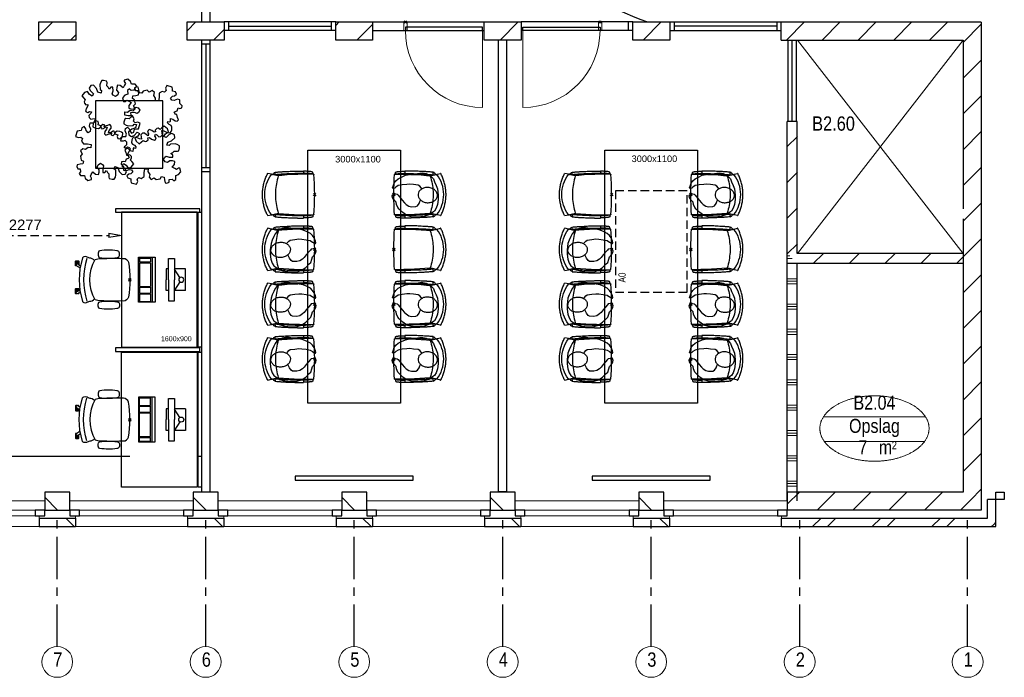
# Model space of a CAD drawing. Header units: millimetres. Extents: x -75976 to 232306, y 42824 to 140527.
# Tile 30 of 199: x 79657 to 91327, y 79062 to 86862. Entities that reach past the tile are written whole.
import ezdxf
from ezdxf.enums import TextEntityAlignment as Align

# ---------------------------------------------------------------- set-up
doc = ezdxf.new("R2010")
doc.units = ezdxf.units.MM
doc.header["$LTSCALE"] = 400
doc.header["$PDMODE"] = 3
doc.header["$PDSIZE"] = 15
for name, pattern in [('CENTER', [2, 1.25, -0.25, 0.25, -0.25]), ('HIDDEN', [0.375, 0.25, -0.125]), ('STYLE_21', [0.138889, 0.069444, -0.069444])]:
    doc.linetypes.add(name, pattern=pattern)
for name, color, linetype in [('-gd', 2, 'Continuous'), ('-ve', 2, 'HIDDEN'), ('co2-1-n-1-0-8_ip0', 7, 'Continuous'), ('inlay', 6, 'Continuous'), ('inr', 4, 'Continuous'), ('plant', 114, 'Continuous'), ('plat', 5, 'Continuous'), ('sona-s008_ip0', 7, 'Continuous'), ('stramien', 1, 'CENTER'), ('symbol', 1, 'Continuous'), ('timmerwerk-ve', 8, 'HIDDEN')]:
    doc.layers.add(name, color=color, linetype=linetype)
for name, color, linetype, lineweight in [('Buitenkozijnen', 140, 'Continuous', 15), ('Interieur-deur', 43, 'Continuous', 9), ('Interieur-scheidingswand-vertikaal', 5, 'Continuous', 25), ('Interieur-systeemwand glas', 140, 'STYLE_21', 15), ('mat-baksteen', 5, 'Continuous', 25), ('mat-kalkzandsteen', 5, 'Continuous', 25), ('mat-scheidingswand-vertikaal', 5, 'Continuous', 25), ('None', 7, 'Continuous', 9), ('Ruimtenummers', 5, 'Continuous', 25)]:
    doc.layers.add(name, color=color, linetype=linetype, lineweight=lineweight)
doc.styles.add('Arial', font='arial.ttf', dxfattribs={"height": 176.388889})
doc.styles.add('Arial Narrow', font='ARIALN.TTF', dxfattribs={"height": 222.25})
doc.styles.get("Standard").update_dxf_attribs({"font": 'arial.ttf'})
doc.dimstyles.new('CAL-N1-050-25', dxfattribs={"dimscale": 50, "dimtxt": 2.5, "dimasz": 3, "dimexe": 1.5, "dimexo": 0, "dimgap": 0.3, "dimtad": 0, "dimdec": 4, "dimrnd": 1, "dimdsep": 46, "dimtxsty": 'Standard', "dimblk": 'CLOSED', "dimcen": 0, "dimdle": 1.25, "dimclrt": 249, "dimadec": 0, "dimazin": 0, "dimtfac": 0.9, "dimtdec": 4, "dimtix": 1, "dimtmove": 0, "dimatfit": 3, "dimldrblk": 'CLOSED', "dimfxl": 1, "dimtvp": 1, "dimtolj": 1, "dimtzin": 0, "dimarcsym": 0})

# ---------------------------------------------------------------- blocks, each defined once
blk = doc.blocks.new('*X24')
at = {"layer": 'None', "lineweight": 9}
for p, q in [((-21137, -2070), (-21107, -2070)), ((-21137, -2100), (-21077, -2100)), ((-21137, -2340), (-21017, -2340)), ((-21137, -2370), (-21017, -2370)), ((-21137, -2400), (-21017, -2400)), ((-21137, -2640), (-21017, -2640)), ((-21137, -2670), (-21017, -2670)), ((-21137, -2700), (-21017, -2700)), ((-21137, -2940), (-21017, -2940)), ((-21137, -2970), (-21017, -2970)), ((-21137, -3000), (-21017, -3000)), ((-21137, -3240), (-21017, -3240)), ((-21137, -3270), (-21017, -3270)), ((-21137, -3300), (-21017, -3300)), ((-21137, -3540), (-21017, -3540)), ((-21137, -3570), (-21017, -3570)), ((-21137, -3600), (-21017, -3600)), ((-21137, -3840), (-21017, -3840)), ((-21137, -3870), (-21017, -3870)), ((-21137, -3900), (-21017, -3900)), ((-21137, -4140), (-21017, -4140)), ((-21137, -4170), (-21017, -4170)), ((-21137, -4200), (-21017, -4200)), ((-21137, -4440), (-21017, -4440)), ((-21137, -4470), (-21017, -4470)), ((-21137, -4500), (-21017, -4500)), ((-21137, -4740), (-21017, -4740)), ((-21137, -4770), (-21017, -4770)), ((-21137, -4800), (-21017, -4800))]:
    blk.add_line(p, q, dxfattribs=at)
blk = doc.blocks.new('*X25')
at = {"layer": 'None', "lineweight": 9}
for p, q in [((-21137, -773), (-21017, -653)), ((-21137, -1197), (-21017, -1077)), ((-21137, -1621), (-21017, -1501)), ((-21137, -2046), (-21017, -1926))]:
    blk.add_line(p, q, dxfattribs=at)
blk = doc.blocks.new('*X50')
at = {"layer": 'None', "lineweight": 9}
for p, q in [((-30007, 540), (-29842, 705)), ((-29632, 491), (-29570, 552))]:
    blk.add_line(p, q, dxfattribs=at)
blk = doc.blocks.new('*X51')
at = {"layer": 'None', "lineweight": 9}
for p, q in [((-28247, 603), (-28145, 705)), ((-27935, 491), (-27810, 615))]:
    blk.add_line(p, q, dxfattribs=at)
blk = doc.blocks.new('*X52')
at = {"layer": 'None', "lineweight": 9}
for p, q in [((-26487, 665), (-26448, 705)), ((-26238, 491), (-26050, 678))]:
    blk.add_line(p, q, dxfattribs=at)
blk = doc.blocks.new('*X53')
at = {"layer": 'None', "lineweight": 9}
blk.add_line((-24540.580054, 491), (-24326.580054, 705), dxfattribs=at)
blk = doc.blocks.new('*X54')
at = {"layer": 'None', "lineweight": 9}
blk.add_line((-22844, 491), (-22630, 705), dxfattribs=at)
blk = doc.blocks.new('*X55')
at = {"layer": 'None', "lineweight": 9}
blk.add_line((-148.5, -148.5), (4, 4), dxfattribs=at)
blk = doc.blocks.new('*X56')
at = {"layer": 'None', "lineweight": 9}
blk.add_line((100, 100), (200, 200), dxfattribs=at)
blk = doc.blocks.new('Penant best-uitbr  (2D)')
at = {"layer": 'mat-baksteen', "lineweight": 25}
for p, q in [((-215, 200), (215, 200)), ((-215, 100), (-215, 200)), ((215, 100), (215, 200)), ((-215, 100), (215, 100))]:
    blk.add_line(p, q, dxfattribs=at)
at = {"layer": 'mat-kalkzandsteen', "lineweight": 25}
blk.add_lwpolyline([(-148.5, 4), (148.5, 4), (148.5, -210), (-148.5, -210)], close=True, dxfattribs=at)
at = {"layer": 'mat-baksteen'}
blk.add_blockref('*X56', (0, 0), dxfattribs=at)
at = {"layer": 'mat-kalkzandsteen'}
blk.add_blockref('*X55', (0, 0), dxfattribs=at)
blk = doc.blocks.new('Gevelpui best-uitbr 1330 (2D)')
at = {"layer": 'Buitenkozijnen', "lineweight": 15}
for p, q in [((-731.5, 71), (731.5, 71)), ((-731.5, 4), (-731.5, 71)), ((-731.5, 4), (731.5, 4)), ((731.5, 4), (731.5, 71))]:
    blk.add_line(p, q, dxfattribs=at)
at = {"layer": 'Buitenkozijnen', "color": 92, "lineweight": 25}
for points in [[(-731.5, 71), (-617.5, 71), (-617.5, 4), (-731.5, 4)], [(617.5, 71), (731.5, 71), (731.5, 4), (617.5, 4)]]:
    blk.add_lwpolyline(points, close=True, dxfattribs=at)
at = {"layer": 'None', "color": 43, "linetype": 'Continuous', "lineweight": 9}
blk.add_line((-731.5, -107), (731.5, -107), dxfattribs=at)
at = {"layer": 'None', "color": 43, "linetype": 'Continuous', "lineweight": 9, "flags": 128}
blk.add_lwpolyline([(-665, 71), (-665, 200), (665, 200), (665, 71)], dxfattribs=at)
blk = doc.blocks.new('*X75')
at = {"layer": 'None', "lineweight": 9}
for p, q in [((-21146, 491), (-20932, 705)), ((-20722, 491), (-20508, 705)), ((-20298, 491), (-20084, 705)), ((-19874, 491), (-19660, 705)), ((-19449, 491), (-19235, 705))]:
    blk.add_line(p, q, dxfattribs=at)
blk = doc.blocks.new('*X76')
at = {"layer": 'None', "lineweight": 9}
for p, q in [((-19053, 463), (-18839, 677)), ((-19053, 39), (-18839, 253)), ((-19053, -385), (-18839, -171)), ((-19053, -810), (-18839, -596)), ((-19053, -1234), (-18839, -1020)), ((-19053, -1658), (-18839, -1444)), ((-19053, -2082), (-18839, -1868)), ((-19053, -2507), (-18839, -2293)), ((-19053, -2931), (-18839, -2717)), ((-19053, -3355), (-18839, -3141)), ((-19053, -3779), (-18839, -3565)), ((-19053, -4204), (-18839, -3990)), ((-19053, -4628), (-18839, -4414)), ((-18962, -4961), (-18839, -4838))]:
    blk.add_line(p, q, dxfattribs=at)
blk = doc.blocks.new('*X77')
at = {"layer": 'None', "lineweight": 9}
for p, q in [((-21137, -5015), (-20992, -4870)), ((-20782, -5084), (-20568, -4870)), ((-20358, -5084), (-20144, -4870)), ((-19933, -5084), (-19719, -4870)), ((-19509, -5084), (-19295, -4870)), ((-19085, -5084), (-18962, -4961))]:
    blk.add_line(p, q, dxfattribs=at)
blk = doc.blocks.new('*X78')
at = {"layer": 'None', "lineweight": 9}
for p, q in [((-20836, -5280), (-20736, -5180)), ((-20660, -5280), (-20560, -5180)), ((-20129, -5280), (-20029, -5180)), ((-19953, -5280), (-19853, -5180)), ((-19422, -5280), (-19322, -5180)), ((-19246, -5280), (-19146, -5180)), ((-18715, -5280), (-18689, -5254))]:
    blk.add_line(p, q, dxfattribs=at)
blk = doc.blocks.new('*X79')
at = {"layer": 'None', "lineweight": 9}
blk.add_line((-18689, -5254), (-18664, -5229), dxfattribs=at)
blk = doc.blocks.new('Ruimtenummer UV 50')
at = {"layer": 'Ruimtenummers', "color": 8, "lineweight": 5}
for p, q in [((602, 157), (-602, 157)), ((595, -137), (-595, -137))]:
    blk.add_line(p, q, dxfattribs=at)
blk.add_open_spline([(-323, 354), (-173, 406), (173, 406), (323, 354), (473, 302), (560, 212), (647, 122), (647, 18), (647, -86), (560, -176), (473, -266), (323, -318), (173, -370), (-173, -370), (-323, -318), (-474, -266), (-560, -176), (-647, -86), (-647, 18), (-647, 122), (-560, 212), (-474, 302), (-323, 354)], degree=2, knots=[0, 0, 0, 0.09962, 0.19924, 0.19924, 0.283607, 0.283607, 0.349619, 0.349619, 0.415638, 0.415638, 0.5, 0.5, 0.59962, 0.69924, 0.69924, 0.783607, 0.783607, 0.849619, 0.849619, 0.915638, 0.915638, 1, 1, 1], dxfattribs=at)
at = {"layer": 'Ruimtenummers', "attachment_point": 2, "style": 'Arial Narrow'}
for s, insert, char_height in [(' m', (104, -122), 165.9), (' 2', (220, -133), 96.8)]:
    blk.add_mtext(s, dxfattribs=dict(at, insert=insert, char_height=char_height))
at = {"layer": 'Ruimtenummers', "style": 'Arial Narrow'}
for tag, p in [('Nummer', (0, 407)), ('Naam', (0, 132)), ('Oppervlak', (-138, -122))]:
    blk.add_attdef(tag, text='', height=166, dxfattribs=at).set_placement(p, align=Align.TOP_CENTER)
blk = doc.blocks.new('*U107')
at = {"layer": 'None', "color": 43, "lineweight": 9}
blk.add_line((-21017, 490), (-19053, -2040), dxfattribs=at)
at = {"layer": 'None', "color": 43, "linetype": 'Continuous', "lineweight": 9}
blk.add_line((-19053, 490), (-21017, -2040), dxfattribs=at)
blk = doc.blocks.new('*X108')
at = {"layer": 'None', "lineweight": 9}
for p, q in [((-20828, -2160), (-20708, -2040)), ((-20403, -2160), (-20283, -2040)), ((-19979, -2160), (-19859, -2040)), ((-19555, -2160), (-19435, -2040)), ((-19131, -2160), (-19053, -2082))]:
    blk.add_line(p, q, dxfattribs=at)
blk = doc.blocks.new('Deur systeemwand 915')
at = {"layer": 'Interieur-deur', "color": 140, "linetype": 'Continuous', "lineweight": 15}
blk.add_line((0, 1015), (0, 100), dxfattribs=at)
at = {"layer": 'Interieur-deur', "color": 92, "linetype": 'Continuous', "lineweight": 25}
blk.add_lwpolyline([(-915, 100), (0, 100), (0, 60), (-915, 60)], close=True, dxfattribs=at)
at = {"layer": 'Interieur-deur', "color": 140, "linetype": 'Continuous', "lineweight": 15}
blk.add_arc((0, 100), 915, 90, 180, dxfattribs=at)
blk = doc.blocks.new('systeemwandstijl 880 hoh')
at = {"layer": 'Interieur-systeemwand glas', "color": 43, "linetype": 'Continuous', "lineweight": 9}
blk.add_lwpolyline([(0, 20), (100, 20), (100, -20), (0, -20)], close=True, dxfattribs=at)
at = {"layer": 'Interieur-systeemwand glas', "color": 43, "linetype": 'Continuous', "lineweight": 15}
blk.add_point((0, 0), dxfattribs=at)
blk = doc.blocks.new('co2-1-n-1-0-8_b2')
for p, q in [((-251, -20), (-256, -20)), ((252, -20), (256, -20)), ((-249, -132), (-279, -132)), ((-252, -132), (-252, -132)), ((252, -132), (252, -132)), ((-221, -431), (-221, -431)), ((221, -431), (221, -431)), ((-250, -554), (-241, -513)), ((-239, -493), (-237, -493)), ((-231, -469), (-234, -468)), ((234, -468), (231, -469)), ((237, -493), (239, -493)), ((241, -513), (250, -554))]:
    blk.add_line(p, q)
at = {"flags": 128}
for points in [[(-239, -10), (-190, -6), (-127, -3), (-63, -1), (0, 0)], [(0, 0), (63, -1), (127, -3), (190, -6), (239, -10)], [(-256, -20), (-257, -20), (-258, -21), (-260, -21), (-261, -22), (-262, -22), (-263, -23), (-264, -24), (-265, -25), (-267, -26), (-268, -28), (-268, -29), (-269, -30), (-270, -33), (-270, -35), (-270, -37), (-271, -39), (-271, -42), (-272, -44), (-272, -47), (-272, -50), (-273, -53), (-273, -56), (-273, -60), (-274, -64), (-274, -69), (-275, -75), (-275, -81), (-275, -89), (-276, -98), (-276, -106), (-276, -114), (-276, -122), (-276, -132)], [(-241, -95), (-241, -95), (-243, -95), (-245, -95), (-247, -95), (-249, -95), (-251, -95)], [(-224, -432), (-229, -370), (-233, -307), (-236, -244), (-239, -181), (-240, -118), (-241, -54), (-241, -12)], [(241, -12), (241, -73), (240, -135), (238, -198), (236, -261), (232, -325), (227, -388), (224, -432)], [(241, -95), (241, -95), (243, -95), (245, -95), (247, -95), (249, -95), (251, -95)], [(256, -20), (257, -20), (258, -21), (260, -21), (261, -22), (262, -22), (263, -23), (264, -24), (265, -25), (267, -26), (268, -28), (268, -29), (269, -30), (270, -33), (270, -35), (270, -37), (271, -39), (271, -42), (272, -44), (272, -47), (272, -50), (273, -53), (273, -56), (273, -60), (274, -64), (274, -69), (275, -75), (275, -81), (275, -89), (276, -98), (276, -106), (276, -114), (276, -122), (276, -132)], [(-250, -468), (-253, -468), (-256, -468), (-258, -468), (-260, -468), (-261, -468), (-263, -467), (-265, -467), (-266, -450), (-267, -436), (-268, -422), (-269, -410), (-270, -401), (-271, -393), (-271, -385), (-271, -378), (-272, -373), (-272, -368), (-273, -355), (-274, -340), (-274, -325), (-275, -310), (-276, -295), (-277, -275), (-277, -255), (-278, -235), (-278, -228), (-278, -222), (-278, -215), (-278, -209), (-279, -202), (-279, -195), (-279, -187), (-279, -178), (-279, -168), (-279, -157), (-279, -145), (-279, -132)], [(-250, -468), (-248, -468), (-246, -468), (-244, -467), (-242, -467), (-240, -466), (-238, -466), (-237, -465), (-235, -464), (-236, -449), (-237, -435), (-238, -423), (-239, -413), (-240, -403), (-240, -395), (-241, -389), (-241, -382), (-242, -376), (-242, -370), (-242, -363), (-243, -344), (-245, -324), (-245, -304), (-246, -285), (-247, -266), (-247, -248), (-248, -231), (-248, -226), (-248, -221), (-248, -214), (-248, -206), (-249, -198), (-249, -188), (-249, -176), (-249, -163), (-249, -148), (-249, -132)], [(249, -132), (249, -147), (249, -161), (249, -173), (249, -184), (249, -194), (249, -202), (248, -208), (248, -215), (248, -221), (248, -228), (248, -234), (247, -254), (247, -274), (246, -294), (245, -313), (244, -331), (243, -349), (242, -366), (242, -371), (242, -377), (241, -383), (241, -391), (240, -399), (239, -408), (239, -420), (238, -433), (236, -448), (235, -464), (237, -465), (238, -466), (240, -466), (242, -467), (244, -467), (246, -468), (248, -468), (250, -468)], [(250, -468), (253, -468), (256, -468), (258, -468), (260, -468), (261, -468), (263, -467), (264, -467), (265, -466), (266, -453), (267, -442), (268, -431), (269, -421), (269, -412), (270, -404), (270, -397), (271, -391), (271, -384), (272, -378), (272, -371), (272, -365), (273, -345), (274, -325), (275, -305), (276, -290), (277, -275), (277, -260), (278, -245), (278, -232), (278, -227), (278, -221), (278, -215), (278, -207), (279, -198), (279, -189), (279, -177), (279, -163), (279, -148), (279, -132), (249, -132)], [(-241, -513), (-239, -504), (-237, -495), (-235, -485), (-233, -475), (-231, -467), (-229, -459), (-228, -453), (-227, -447), (-226, -442), (-225, -438)], [(-225, -438), (-224, -436), (-224, -434), (-224, -433), (-224, -432)], [(-224, -433), (-224, -433), (-224, -432)], [(-224, -432), (-224, -432), (-224, -432)], [(0, -465), (-18, -465), (-36, -465), (-59, -463), (-82, -461), (-106, -458), (-129, -454), (-152, -450), (-175, -444), (-198, -438), (-221, -431)], [(221, -431), (198, -438), (175, -444), (152, -450), (129, -454), (106, -458), (83, -461), (60, -463), (36, -465), (18, -465), (0, -465)], [(224, -432), (224, -433), (224, -433)], [(224, -432), (224, -433), (224, -434), (224, -436), (225, -438)], [(224, -432), (224, -432), (224, -432)], [(225, -438), (226, -442), (227, -447), (228, -453), (229, -459), (231, -467), (233, -475), (235, -485), (237, -495), (239, -504), (241, -513)], [(-249, -557), (-242, -561), (-231, -566), (-221, -571), (-210, -576), (-198, -581), (-186, -585), (-173, -590), (-161, -594), (-149, -598), (-136, -601), (-123, -604), (-111, -607), (-98, -610), (-85, -612), (-73, -614), (-60, -615), (-47, -617), (-34, -618), (-23, -618), (-11, -619), (0, -619)], [(0, -619), (8, -619), (20, -618), (31, -618), (43, -617), (56, -616), (69, -614), (82, -612), (94, -610), (107, -608), (120, -605), (132, -602), (145, -599), (157, -595), (170, -591), (182, -587), (194, -582), (206, -577), (218, -572), (228, -567), (239, -562), (249, -557)]]:
    blk.add_lwpolyline(points, dxfattribs=at)
for centre, radius, start, end in [((-251, -33), 12.5, 31.8812, 90), ((-251, -33), 12.5, 293.1463, 327.6578), ((-238, -12), 2.5, 94.5665, 179.4807), ((238, -12), 2.5, 0.5193, 85.4335), ((252, -33), 12.5, 90, 148.1188), ((252, -33), 12.5, 212.3422, 246.8537), ((-234, -465), 3.77, 192.8865, 261.7566), ((-226, -432), 2.5, 341.6817, 5.2297), ((-226, -432), 2.5, 347.791, 5.2276), ((226, -432), 2.5, 174.778, 187.1445), ((226, -432), 2.5, 174.7724, 192.209), ((226, -432), 2.5, 187.1548, 198.3185), ((234, -465), 3.4, 276.6537, 346.9286), ((-234, -464), 28.8, 186.1005, 258.5426), ((-248, -555), 2.5, 167.791, 242.1608), ((-167, -477), 75, 191.7314, 197.3164), ((0, -201), 391, 232.6355, 269.9709), ((0, -201), 391, 270.0307, 307.3629), ((167, -477), 75, 342.6747, 348.4513), ((234, -465), 28.4, 280.3578, 354.0057), ((248, -555), 2.5, 297.8392, 12.209)]:
    blk.add_arc(centre, radius, start, end)
for points in [[(-243, -33), (-244, -33), (-244, -34), (-245, -36), (-246, -38), (-246, -43), (-247, -46), (-248, -54), (-248, -58), (-249, -67), (-250, -72), (-250, -83), (-251, -88), (-251, -100), (-251, -106), (-252, -119), (-252, -125), (-252, -132)], [(243, -33), (244, -33), (244, -34), (245, -36), (246, -38), (246, -43), (247, -46), (248, -54), (248, -58), (249, -67), (250, -72), (250, -83), (251, -88), (251, -100), (251, -106), (252, -119), (252, -125), (252, -132)]]:
    blk.add_open_spline(points, degree=3, knots=[0, 0, 0, 0, 0.125, 0.125, 0.25, 0.25, 0.375, 0.375, 0.5, 0.5, 0.625, 0.625, 0.75, 0.75, 0.875, 0.875, 0.9994014, 0.9994014, 0.9994014, 0.9994014])
at = {"layer": 'co2-1-n-1-0-8_ip0'}
blk.add_point((0, 0), dxfattribs=at)
blk = doc.blocks.new('symb-ps03_b2')
blk.add_lwpolyline([(82, -334), (93, -323), (110, -305), (120, -285), (121, -231), (122, -184), (116, -150), (104, -98), (91, -52), (69, -25), (58, -13), (50, -1), (49, 8), (59, 13), (76, 9), (115, -1), (145, -17), (172, -41), (196, -78), (221, -122), (236, -169), (250, -232), (266, -290), (270, -325), (267, -365), (252, -399), (235, -433), (213, -457), (181, -475), (141, -499), (103, -517), (27, -533), (-23, -539), (-83, -538), (-130, -528), (-165, -511), (-192, -479), (-218, -448), (-241, -394), (-258, -313), (-262, -242), (-251, -189), (-222, -138), (-185, -93), (-170, -72), (-134, -54), (-107, -46), (-75, -10), (-57, 2), (-38, 7), (-23, 1), (-12, -13), (-11, -28), (-13, -49), (-23, -61), (-75, -115), (-104, -145), (-121, -166), (-138, -200), (-142, -234), (-135, -284), (-123, -302), (-94, -319), (-69, -327), (-52, -333)])
blk.add_lwpolyline([(-75, -413, 0.078796), (-66, -458, 0.088041), (-46, -494, 0.105312), (-14, -518, 0.121926), (19, -526, 0.121926), (52, -517, 0.105312), (82, -490, 0.088041), (100, -454, 0.078796), (106, -408, 0.078796), (98, -363, 0.088041), (77, -328, 0.105312), (46, -303, 0.121926), (13, -296, 0.121926), (-21, -305, 0.105312), (-50, -331, 0.088041), (-69, -368, 0.078796)], format="xyb", close=True)
blk = doc.blocks.new('SYMB-BM02_B2')
at = {"layer": 'plant'}
blk.add_lwpolyline([(98, 356), (66, 371), (46, 367), (23, 344), (26, 317), (5, 314), (-27, 337), (-68, 353), (-84, 340), (-93, 315), (-77, 290), (-84, 262), (-106, 274), (-134, 301), (-166, 298), (-190, 273), (-184, 246), (-181, 209), (-209, 214), (-256, 237), (-302, 241), (-315, 221), (-325, 198), (-329, 157), (-315, 134), (-286, 119), (-263, 95), (-270, 73), (-298, 80), (-306, 68), (-307, 29), (-341, 38), (-375, 66), (-406, 70), (-427, 48), (-413, 13), (-402, -28), (-381, -27), (-361, -62), (-377, -76), (-407, -84), (-423, -126), (-448, -119), (-475, -126), (-482, -158), (-448, -194), (-447, -249), (-411, -258), (-363, -237), (-327, -242), (-307, -272), (-338, -303), (-366, -308), (-398, -333), (-381, -365), (-338, -377), (-336, -406), (-332, -436), (-252, -458), (-234, -418), (-243, -383), (-220, -358), (-184, -372), (-140, -344), (-141, -283), (-132, -230), (-84, -233), (-86, -271), (-59, -312), (-68, -354), (-36, -386), (7, -361), (39, -388), (98, -377), (116, -344), (153, -351), (160, -393), (171, -436), (193, -440), (228, -426), (230, -390), (275, -385), (300, -408), (328, -386), (326, -329), (369, -315), (403, -276), (387, -222), (366, -221), (339, -240), (312, -226), (275, -205), (309, -165), (312, -121), (278, -112), (241, -110), (205, -137), (171, -126), (146, -92), (166, -59), (184, -44), (228, -57), (285, -55), (282, -25), (255, -2), (285, 14), (305, 34), (353, 32), (371, 38), (382, 84), (382, 111), (350, 130), (317, 139), (248, 136), (232, 114), (194, 121), (209, 166), (266, 187), (314, 230), (310, 274), (271, 296), (232, 280), (187, 233), (150, 251), (176, 290), (219, 319), (203, 365), (155, 404), (121, 376), (98, 356)], dxfattribs=at)
blk = doc.blocks.new('SONA-S008_B2')
at = {"layer": '-gd'}
blk.add_open_spline([(-253, -510), (-88, -560), (88, -560), (253, -510)], degree=3, dxfattribs=at)
for points in [[(-207, -16), (-79, 5), (80, 5), (207, -16)], [(-253, -272), (-257, -207), (-252, -139), (-253, -74)], [(-253, -74), (-253, -52), (-233, -20), (-207, -16)], [(207, -16), (233, -20), (253, -52), (253, -74)], [(253, -74), (252, -139), (257, -207), (253, -272)], [(-343, -154), (-353, -221), (-352, -288), (-343, -355)], [(-325, -126), (-337, -132), (-340, -141), (-343, -154)], [(-278, -126), (-288, -121), (-315, -121), (-325, -126)], [(-261, -154), (-263, -141), (-266, -132), (-278, -126)], [(-261, -355), (-252, -288), (-250, -221), (-261, -154)], [(261, -355), (252, -288), (250, -221), (261, -154)], [(261, -154), (263, -141), (266, -132), (278, -126)], [(278, -126), (288, -121), (315, -121), (325, -126)], [(325, -126), (337, -132), (340, -141), (343, -154)], [(343, -154), (353, -221), (352, -288), (343, -355)], [(-251, -332), (-253, -332), (-255, -331), (-258, -330)], [(-255, -304), (-254, -304), (-253, -305), (-252, -305)], [(-239, -412), (-253, -366), (-250, -319), (-253, -272)], [(253, -272), (250, -319), (253, -366), (239, -412)], [(257, -323), (255, -324), (253, -324), (251, -325)], [(252, -298), (253, -297), (254, -297), (255, -297)], [(-343, -355), (-341, -363), (-334, -370), (-326, -372)], [(-326, -372), (-310, -376), (-293, -376), (-277, -372)], [(-277, -372), (-270, -370), (-262, -363), (-261, -355)], [(-227, -418), (-247, -437), (-256, -455), (-256, -474)], [(239, -412), (95, -494), (-95, -494), (-239, -412)], [(256, -474), (256, -455), (247, -437), (227, -418)], [(277, -372), (270, -370), (262, -363), (261, -355)], [(326, -372), (310, -376), (293, -376), (277, -372)], [(343, -355), (341, -363), (334, -370), (326, -372)], [(-272, -515), (-274, -534), (-274, -556), (-259, -560)], [(-256, -474), (-255, -489), (-270, -500), (-272, -515)], [(-259, -560), (-77, -614), (79, -614), (259, -560)], [(272, -515), (270, -500), (255, -489), (256, -474)], [(259, -560), (274, -556), (274, -534), (272, -515)], [(-222, -607), (-222, -605), (-221, -603), (-219, -603)], [(-222, -615), (-222, -615), (-222, -607), (-222, -607)], [(-219, -615), (-219, -615), (-222, -615), (-222, -615)], [(-222, -630), (-222, -630), (-222, -618), (-222, -618)], [(-222, -618), (-222, -618), (-199, -618), (-199, -618)], [(-199, -630), (-199, -630), (-222, -630), (-222, -630)], [(-222, -641), (-222, -641), (-222, -633), (-222, -633)], [(-222, -633), (-222, -633), (-219, -633), (-219, -633)], [(-219, -645), (-221, -645), (-222, -643), (-222, -641)], [(-219, -603), (-219, -603), (-192, -603), (-177, -603)], [(-199, -615), (-199, -615), (-219, -615), (-219, -615)], [(-219, -633), (-219, -633), (-199, -633), (-199, -633)], [(-167, -645), (-167, -645), (-219, -645), (-219, -645)], [(-199, -618), (-199, -618), (-199, -615), (-199, -615)], [(-199, -615), (-199, -615), (-187, -615), (-187, -615)], [(-199, -618), (-199, -618), (-189, -618), (-187, -618)], [(-199, -633), (-199, -633), (-199, -630), (-199, -630)], [(-199, -630), (-199, -630), (-187, -630), (-187, -630)], [(-199, -633), (-199, -633), (-187, -633), (-187, -633)], [(-183, -633), (-188, -629), (-190, -621), (-186, -615)], [(-185, -615), (-186, -615), (-187, -615), (-187, -615)], [(-187, -615), (-187, -615), (-187, -616), (-187, -617)], [(-186, -630), (-186, -630), (-187, -630), (-187, -630)], [(-187, -630), (-187, -630), (-187, -633), (-187, -633)], [(-187, -633), (-187, -633), (-185, -633), (-183, -633)], [(-186, -615), (-186, -615), (-176, -603), (-163, -584)], [(-165, -630), (-169, -636), (-177, -638), (-183, -633)], [(-183, -633), (-183, -633), (-183, -633), (-183, -633)], [(-167, -633), (-167, -633), (-166, -633), (-166, -633)], [(-163, -641), (-163, -643), (-165, -645), (-167, -645)], [(-166, -633), (-166, -633), (-163, -633), (-163, -633)], [(-135, -589), (-152, -614), (-165, -630), (-165, -630)], [(-163, -630), (-163, -630), (-163, -630), (-164, -630)], [(-163, -628), (-163, -629), (-163, -630), (-163, -630)], [(-163, -633), (-163, -633), (-163, -641), (-163, -641)], [(106, -607), (106, -605), (108, -603), (110, -603)], [(106, -615), (106, -615), (106, -607), (106, -607)], [(110, -615), (110, -615), (106, -615), (106, -615)], [(106, -630), (106, -630), (106, -618), (106, -618)], [(106, -618), (106, -618), (130, -618), (130, -618)], [(130, -630), (130, -630), (106, -630), (106, -630)], [(106, -641), (106, -641), (106, -633), (106, -633)], [(106, -633), (106, -633), (110, -633), (110, -633)], [(110, -645), (108, -645), (106, -643), (106, -641)], [(110, -603), (110, -603), (116, -603), (123, -603)], [(130, -615), (130, -615), (110, -615), (110, -615)], [(110, -633), (110, -633), (130, -633), (130, -633)], [(162, -644), (162, -644), (110, -645), (110, -645)], [(143, -630), (143, -630), (132, -615), (115, -592)], [(130, -618), (130, -618), (130, -615), (130, -615)], [(130, -615), (130, -615), (131, -615), (132, -615)], [(130, -618), (130, -618), (132, -618), (134, -618)], [(130, -633), (130, -633), (130, -630), (130, -630)], [(130, -630), (130, -630), (142, -630), (142, -630)], [(130, -633), (130, -633), (142, -633), (142, -633)], [(143, -630), (142, -630), (142, -630), (142, -630)], [(142, -630), (142, -630), (142, -633), (142, -633)], [(142, -633), (142, -633), (143, -633), (145, -633)], [(161, -633), (155, -637), (147, -636), (143, -630)], [(144, -587), (156, -604), (164, -615), (164, -615)], [(155, -603), (159, -603), (162, -603), (162, -603)], [(164, -615), (168, -621), (167, -629), (161, -633)], [(161, -633), (161, -633), (161, -633), (161, -633)], [(162, -603), (164, -603), (166, -605), (166, -607)], [(162, -633), (162, -633), (162, -633), (162, -633)], [(162, -633), (162, -633), (166, -633), (166, -633)], [(166, -641), (166, -643), (164, -644), (162, -644)], [(166, -615), (166, -615), (165, -615), (164, -615)], [(166, -630), (166, -630), (165, -630), (164, -630)], [(165, -618), (166, -618), (166, -618), (166, -618)], [(166, -607), (166, -607), (166, -615), (166, -615)], [(166, -618), (166, -618), (166, -619), (166, -620)], [(166, -626), (166, -628), (166, -630), (166, -630)], [(166, -633), (166, -633), (166, -641), (166, -641)]]:
    blk.add_open_spline(points, degree=3)
at = {"layer": 'sona-s008_ip0'}
blk.add_point((0, 0), dxfattribs=at)
blk = doc.blocks.new('SYMB-CMP4_B2')
for p, q in [((-130, 558), (130, 558)), ((-130, 558), (-130, 428)), ((-25, 492), (-125, 428)), ((25, 492), (125, 428)), ((130, 558), (130, 428)), ((-250, 358), (-250, 428)), ((-250, 428), (0, 428)), ((0, 358), (-250, 358)), ((-130, 358), (-130, 328)), ((250, 428), (0, 428)), ((0, 358), (250, 358)), ((130, 358), (130, 328)), ((250, 358), (250, 428)), ((-130, 328), (0, 328)), ((130, 328), (0, 328)), ((265, 200), (-265, 200)), ((-265, 200), (-265, 0)), ((265, 163), (-265, 163)), ((-167, 142), (-260, 142)), ((-260, 13), (-260, 142)), ((-167, 13), (-167, 142)), ((-88, 142), (-159, 142)), ((-159, 13), (-159, 142)), ((-88, 13), (-88, 142)), ((200, 142), (-82, 142)), ((-82, 13), (-82, 142)), ((200, 13), (200, 142)), ((255, 142), (212, 142)), ((212, 13), (212, 142)), ((255, 13), (255, 142)), ((265, 0), (265, 200)), ((-265, 0), (265, 0)), ((-167, 13), (-260, 13)), ((-88, 13), (-159, 13)), ((200, 13), (-82, 13)), ((255, 13), (212, 13))]:
    blk.add_line(p, q)
blk.add_circle((0, 508), 30)
blk = doc.blocks.new('_CLOSED')
at = {"color": 0, "linetype": 'ByBlock'}
for p, q in [((-1, 0.167), (0, 0)), ((-1, 0.167), (-1, -0.167)), ((0, 0), (-1, -0.167))]:
    blk.add_line(p, q, dxfattribs=at)
blk = doc.blocks.new('*D1456')
at = {"layer": '-ve', "color": 0, "lineweight": -2, "transparency": 16777216}
for p, q in [((78585, 84579), (78585, 84229)), ((80862, 84579), (80862, 84229)), ((78735, 84304), (80712, 84304))]:
    blk.add_line(p, q, dxfattribs=at)
at = {"layer": 'Defpoints', "color": 0, "transparency": 16777216}
for p in [(78585, 84579), (80862, 84579), (80862, 84304)]:
    blk.add_point(p, dxfattribs=at)
at = {"layer": '-ve', "color": 0, "lineweight": -2, "transparency": 16777216, "xscale": 150, "yscale": 150, "zscale": 150, "rotation": 180}
blk.add_blockref('_CLOSED', (78585, 84304), dxfattribs=at)
at = {"layer": '-ve', "color": 0, "lineweight": -2, "transparency": 16777216, "xscale": 150, "yscale": 150, "zscale": 150}
blk.add_blockref('_CLOSED', (80862, 84304), dxfattribs=at)
at = {"layer": '-ve', "color": 249, "transparency": 16777216, "insert": (79723, 84429), "char_height": 125, "attachment_point": 5}
blk.add_mtext('\\A1;2277', dxfattribs=at)

msp = doc.modelspace()

# ---------------------------------------------------------------- linework, layer by layer
at = {"layer": 'Buitenkozijnen', "color": 92, "lineweight": 25}
msp.add_lwpolyline([(91226.85564, 81260.0182), (91326.85564, 81260.0182), (91326.85564, 81170.0182), (91226.85564, 81170.0182)], close=True, dxfattribs=at)
at = {"layer": 'inlay'}
for p, q in [((78484.51104, 81683.91679), (80961.85564, 81683.91679)), ((81761.85564, 81683.91679), (81811.85564, 81683.91679))]:
    msp.add_line(p, q, dxfattribs=at)
msp.add_arc((88409.10778, 90479.37657), 3873.14907, 205.1223944, 250.208163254, dxfattribs=at)
at = {"layer": 'inr'}
for points in [[(80554.56444, 85100.5217), (81354.56444, 85100.5217), (81354.56444, 85900.5217), (80554.56444, 85900.5217)], [(84171.85564, 85313.44945), (84171.85564, 82313.44945), (83071.85564, 82313.44945), (83071.85564, 85313.44945)], [(87691.85564, 85313.44945), (87691.85564, 82313.44945), (86591.85564, 82313.44945), (86591.85564, 85313.44945)], [(80791.85564, 84578.54644), (81791.85564, 84578.54644), (81791.85564, 84618.54644), (80791.85564, 84618.54644)], [(81761.85564, 82978.54644), (81761.85564, 84578.54644), (80861.85564, 84578.54644), (80861.85564, 82978.54644)], [(81771.85564, 82978.54644), (81771.85564, 84578.54644), (81811.85564, 84578.54644), (81811.85564, 82978.54644)], [(80791.85564, 82928.54644), (81791.85564, 82928.54644), (81791.85564, 82968.54644), (80791.85564, 82968.54644)], [(81761.85564, 82918.54644), (81761.85564, 81318.54644), (80861.85564, 81318.54644), (80861.85564, 82918.54644)], [(81771.85564, 81318.54644), (81771.85564, 82918.54644), (81811.85564, 82918.54644), (81811.85564, 81318.54644)]]:
    msp.add_lwpolyline(points, close=True, dxfattribs=at)
at = {"layer": 'Interieur-scheidingswand-vertikaal', "lineweight": 25}
for p, q in [((85431.85564, 86620.0182), (85331.85564, 86620.0182)), ((85431.85564, 81264.0182), (85331.85564, 81264.0182))]:
    msp.add_line(p, q, dxfattribs=at)
at = {"layer": 'mat-baksteen', "lineweight": 25}
for p, q in [((91226.85564, 81170.0182), (91126.85564, 81170.0182)), ((91126.85564, 80950.0182), (91126.85564, 81170.0182)), ((91226.85564, 80850.0182), (91226.85564, 81170.0182)), ((88686.85564, 80950.0182), (91126.85564, 80950.0182)), ((88686.85564, 80850.0182), (88686.85564, 80950.0182)), ((88686.85564, 80850.0182), (91226.85564, 80850.0182))]:
    msp.add_line(p, q, dxfattribs=at)
at = {"layer": 'mat-kalkzandsteen', "lineweight": 25}
for p, q in [((81811.85564, 88835.0182), (81811.85564, 86835.0182)), ((81911.85564, 88835.0182), (81911.85564, 86835.0182)), ((88633.35564, 86735.0182), (88633.35564, 86835.0182)), ((88683.35564, 86835.0182), (91051.85564, 86835.0182)), ((88683.35564, 86621.0182), (88683.35564, 86835.0182)), ((91051.85564, 86834.0182), (91051.85564, 81046.0182)), ((81811.85564, 86621.0182), (81811.85564, 85060.0182)), ((81911.85564, 86621.0182), (81911.85564, 81260.0182)), ((88683.35564, 86621.0182), (90837.85564, 86621.0182)), ((90837.85564, 86620.0182), (90837.85564, 84620.0182)), ((81861.85564, 86571.0182), (81861.85564, 85110.0182)), ((88873.35564, 85656.0182), (88753.35564, 85656.0182)), ((88753.35564, 83970.0182), (88753.35564, 85656.0182)), ((88873.35564, 84090.0182), (88873.35564, 85656.0182)), ((81811.85564, 85110.0182), (81911.85564, 85110.0182)), ((81811.85564, 85060.0182), (81811.85564, 81260.0182)), ((81811.85564, 85060.0182), (81911.85564, 85060.0182)), ((90837.85564, 84500.0182), (90837.85564, 81260.0182)), ((90837.85564, 84090.0182), (88873.35564, 84090.0182)), ((90837.85564, 83970.0182), (88753.35564, 83970.0182)), ((88753.35564, 81260.0182), (88753.35564, 81046.0182)), ((90837.85564, 81260.0182), (88753.35564, 81260.0182)), ((91051.85564, 81046.0182), (88753.35564, 81046.0182))]:
    msp.add_line(p, q, dxfattribs=at)
for points in [[(79883.35564, 86835.0182), (80320.35564, 86835.0182), (80320.35564, 86621.0182), (79883.35564, 86621.0182)], [(81643.35564, 86835.0182), (82080.35564, 86835.0182), (82080.35564, 86621.0182), (81643.35564, 86621.0182)], [(83403.35564, 86835.0182), (83840.35564, 86835.0182), (83840.35564, 86621.0182), (83403.35564, 86621.0182)], [(85163.35564, 86835.0182), (85600.35564, 86835.0182), (85600.35564, 86621.0182), (85163.35564, 86621.0182)], [(86923.35564, 86835.0182), (87363.35564, 86835.0182), (87363.35564, 86621.0182), (86923.35564, 86621.0182)]]:
    msp.add_lwpolyline(points, close=True, dxfattribs=at)
for points in [[(82130.35564, 86835.0182), (82130.35564, 86735.0182)], [(83353.35564, 86735.0182), (83353.35564, 86835.0182)], [(86873.35564, 86735.0182), (86873.35564, 86835.0182)], [(87413.35564, 86835.0182), (87413.35564, 86735.0182)], [(81911.85564, 86571.0182), (81811.85564, 86571.0182)], [(81911.85564, 86571.0182), (81811.85564, 86571.0182)]]:
    msp.add_lwpolyline(points, dxfattribs=at)
at = {"layer": 'mat-kalkzandsteen'}
for points in [[(82921.85564, 81399.46381), (84321.85564, 81399.46381), (84321.85564, 81449.46381), (82921.85564, 81449.46381)], [(86441.85564, 81399.46381), (87841.85564, 81399.46381), (87841.85564, 81449.46381), (86441.85564, 81449.46381)]]:
    msp.add_lwpolyline(points, close=True, dxfattribs=at)
at = {"layer": 'mat-scheidingswand-vertikaal', "lineweight": 25}
for p, q in [((88753.35564, 81157.0182), (88753.35564, 84090.0182)), ((88873.35564, 81157.0182), (88873.35564, 83970.0182))]:
    msp.add_line(p, q, dxfattribs=at)
at = {"layer": 'None', "color": 43, "linetype": 'Continuous', "lineweight": 9}
for centre in [(80101.85564, 79244.92408), (81861.85564, 79244.92408), (83621.85564, 79244.92408), (85381.85564, 79244.92408), (87141.85564, 79244.92408), (88901.85564, 79244.92408), (90891.85564, 79244.92408)]:
    msp.add_circle(centre, 182.60642, dxfattribs=at)
at = {"layer": 'plat'}
for p, q in [((83403.35564, 86835.0182), (82080.35564, 86835.0182)), ((83840.35564, 86835.0182), (85163.35564, 86835.0182)), ((86923.35564, 86835.0182), (85600.35564, 86835.0182)), ((87360.35564, 86835.0182), (88683.35564, 86835.0182)), ((83403.35564, 86735.0182), (82080.35564, 86735.0182)), ((82130.35564, 86785.0182), (83353.35564, 86785.0182)), ((83840.35564, 86735.0182), (85163.35564, 86735.0182)), ((86923.35564, 86735.0182), (85600.35564, 86735.0182)), ((87360.35564, 86735.0182), (88683.35564, 86735.0182)), ((88633.35564, 86785.0182), (87413.35564, 86785.0182)), ((85331.85564, 81260.0182), (85331.85564, 86621.0182)), ((85431.85564, 81260.0182), (85431.85564, 86621.0182)), ((88763.35564, 85656.0182), (88763.35564, 86621.0182)), ((88813.35564, 85656.0182), (88813.35564, 86621.0182)), ((88863.35564, 85656.0182), (88863.35564, 86621.0182))]:
    msp.add_line(p, q, dxfattribs=at)
at = {"layer": 'stramien'}
for p, q in [((80101.85564, 79427.5305), (80101.85564, 80927.5305)), ((81861.85564, 79427.5305), (81861.85564, 80927.5305)), ((83621.85564, 79427.5305), (83621.85564, 80927.5305)), ((85381.85564, 79427.5305), (85381.85564, 80927.5305)), ((87141.85564, 79427.5305), (87141.85564, 80927.5305)), ((88901.85564, 79427.5305), (88901.85564, 80927.5305)), ((90891.85564, 79427.5305), (90891.85564, 80927.5305))]:
    msp.add_line(p, q, dxfattribs=at)
at = {"layer": 'timmerwerk-ve'}
msp.add_lwpolyline([(87566.85564, 83631.61448), (87566.85564, 84831.61448), (86716.85564, 84831.61448), (86716.85564, 83631.61448)], close=True, dxfattribs=at)

# ---------------------------------------------------------------- block references
at = {"layer": 'inr', "xscale": -1, "rotation": 270}
for name, p in [('co2-1-n-1-0-8_b2', (83153.02272, 84788.16529)), ('co2-1-n-1-0-8_b2', (86673.02272, 84788.16529)), ('co2-1-n-1-0-8_b2', (83153.02272, 84138.16529)), ('co2-1-n-1-0-8_b2', (86673.02272, 84138.16529)), ('co2-1-n-1-0-8_b2', (83153.02272, 83488.16529)), ('co2-1-n-1-0-8_b2', (86673.02272, 83488.16529)), ('co2-1-n-1-0-8_b2', (83153.02272, 82838.16529)), ('co2-1-n-1-0-8_b2', (86673.02272, 82838.16529)), ('SONA-S008_B2', (80961.85564, 82118.54644))]:
    msp.add_blockref(name, p, dxfattribs=at)
at = {"layer": 'inr'}
for name, p, rotation in [('co2-1-n-1-0-8_b2', (84090.68855, 84788.16529), 90), ('co2-1-n-1-0-8_b2', (87610.68855, 84788.16529), 90), ('co2-1-n-1-0-8_b2', (84090.68855, 84138.16529), 90), ('co2-1-n-1-0-8_b2', (87610.68855, 84138.16529), 90), ('SONA-S008_B2', (80961.85564, 83778.54644), 270), ('co2-1-n-1-0-8_b2', (84090.68855, 83488.16529), 90), ('co2-1-n-1-0-8_b2', (87610.68855, 83488.16529), 90), ('co2-1-n-1-0-8_b2', (84090.68855, 82838.16529), 90), ('co2-1-n-1-0-8_b2', (87610.68855, 82838.16529), 90)]:
    msp.add_blockref(name, p, dxfattribs=dict(at, rotation=rotation))
at = {"layer": 'mat-baksteen', "color": 7, "xscale": -1, "rotation": 180}
for p in [(80101.85564, 81050.0182), (81861.85564, 81050.0182), (83621.85564, 81050.0182), (85381.85564, 81050.0182), (87141.85564, 81050.0182)]:
    msp.add_blockref('Penant best-uitbr  (2D)', p, dxfattribs=at)
at = {"layer": 'mat-baksteen'}
for name in ['*X78', '*X79']:
    msp.add_blockref(name, (109890.79627, 86130.0182), dxfattribs=at)
at = {"layer": 'mat-kalkzandsteen'}
for name in ['*X50', '*X51', '*X52', '*X53', '*X54', '*X75', '*X76', '*X25', '*X108', '*X77']:
    msp.add_blockref(name, (109890.79627, 86130.0182), dxfattribs=at)
at = {"layer": 'mat-scheidingswand-vertikaal'}
msp.add_blockref('*X24', (109890.79627, 86130.0182), dxfattribs=at)
at = {"layer": 'None', "color": 7}
msp.add_blockref('*U107', (109890.79627, 86130.0182), dxfattribs=at)
at = {"layer": 'None', "color": 7, "xscale": -1, "rotation": 180}
for p in [(79221.85564, 81050.0182), (80981.85564, 81050.0182), (82741.85564, 81050.0182), (84501.85564, 81050.0182), (86261.85564, 81050.0182), (88021.85564, 81050.0182)]:
    msp.add_blockref('Gevelpui best-uitbr 1330 (2D)', p, dxfattribs=at)
at = {"layer": 'plat'}
for name, p, rotation in [('systeemwandstijl 880 hoh', (84228.35564, 86835.0182), 270), ('Deur systeemwand 915', (85620.35564, 86835.0182), 180)]:
    msp.add_blockref(name, p, dxfattribs=dict(at, rotation=rotation))
at = {"layer": 'plat', "extrusion": (0, 0, -1), "zscale": -1, "rotation": 270}
msp.add_blockref('systeemwandstijl 880 hoh', (-86535.35564, 86835.0182), dxfattribs=at)
at = {"layer": 'plat', "xscale": -1, "rotation": 180}
msp.add_blockref('Deur systeemwand 915', (85143.35564, 86835.0182), dxfattribs=at)
at = {"layer": 'Ruimtenummers'}
msp.add_blockref('Ruimtenummer UV 50', (89788.0064, 81995.55168), dxfattribs=at).add_auto_attribs({'Nummer': 'B2.04', 'Naam': 'Opslag', 'Oppervlak': '7'})
at = {"layer": 'symbol', "xscale": 0.8, "yscale": 0.8, "zscale": 0.8}
for p, rotation in [((80717.59911, 85834.66675), 89.99999999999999), ((81198.32633, 85714.1769), 180), ((80686.67419, 85275.95537), 270)]:
    msp.add_blockref('SYMB-BM02_B2', p, dxfattribs=dict(at, rotation=rotation))
msp.add_blockref('SYMB-BM02_B2', (81244.84263, 85276.81122), dxfattribs=at)
at = {"layer": 'symbol', "linetype": 'Continuous', "lineweight": 0, "rotation": 84.01389154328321}
for p in [(84083.27693, 84809.24201), (87603.27693, 84809.24201), (84083.27693, 83509.24201), (87603.27693, 83509.24201), (84083.27693, 82859.24201), (87603.27693, 82859.24201)]:
    msp.add_blockref('symb-ps03_b2', p, dxfattribs=at)
at = {"layer": 'symbol', "linetype": 'Continuous', "lineweight": 0, "xscale": -1, "rotation": 275.9861084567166}
for p in [(83160.43435, 84159.24201), (86680.43435, 84159.24201), (83160.43435, 83509.24201), (86680.43435, 83509.24201), (83160.43435, 82859.24201), (86680.43435, 82859.24201)]:
    msp.add_blockref('symb-ps03_b2', p, dxfattribs=at)
at = {"layer": 'symbol', "xscale": -1, "rotation": 270}
msp.add_blockref('SYMB-CMP4_B2', (81063.34434, 83778.54644), dxfattribs=at)
at = {"layer": 'symbol', "rotation": 270}
msp.add_blockref('SYMB-CMP4_B2', (81063.34434, 82118.54644), dxfattribs=at)

# ---------------------------------------------------------------- texts
at = {"layer": 'None', "color": 8, "char_height": 169.33333, "attachment_point": 1, "style": 'Arial Narrow'}
for s, insert in [('7', (80055.2794, 79357.68167)), ('6', (81815.2794, 79357.68167)), ('5', (83575.2794, 79357.68167)), ('4', (85335.2794, 79357.68167)), ('3', (87095.2794, 79357.68167)), ('2', (88855.2794, 79357.68167)), ('1', (90845.2794, 79357.68167))]:
    msp.add_mtext(s, dxfattribs=dict(at, insert=insert))
at = {"layer": 'plat', "style": 'Arial'}
for p in [(83396.14266, 85168.6303), (86909.54986, 85173.2568)]:
    msp.add_text('3000x1100', height=78.232, dxfattribs=at).set_placement(p)
at = {"layer": 'plat', "insert": (81331.7131, 83107.79923), "char_height": 59.266667, "attachment_point": 1, "style": 'Arial'}
msp.add_mtext('1600x900', dxfattribs=at)
at = {"layer": 'Ruimtenummers', "insert": (89049.25564, 85714.90154), "char_height": 169.333333, "attachment_point": 1, "style": 'Arial Narrow'}
msp.add_mtext('B2.60', dxfattribs=at)
at = {"layer": 'Ruimtenummers', "insert": (86753.79592, 83744.95403), "char_height": 84.666667, "attachment_point": 1, "rotation": 90, "style": 'Arial Narrow'}
msp.add_mtext('A0', dxfattribs=at)

# ---------------------------------------------------------------- dimensions: what is measured, and where the dimension line sits
at = {"layer": '-ve'}
dim = msp.add_aligned_dim(p1=(78584.51104, 84578.54644), p2=(80861.85564, 84578.54644), distance=-275.02884, dimstyle='CAL-N1-050-25', dxfattribs=at)
dim.commit()
dim.dimension.update_dxf_attribs({"geometry": '*D1456', "text_midpoint": (79723.18334, 84429.02919)})

doc.saveas('drawing.dxf')
